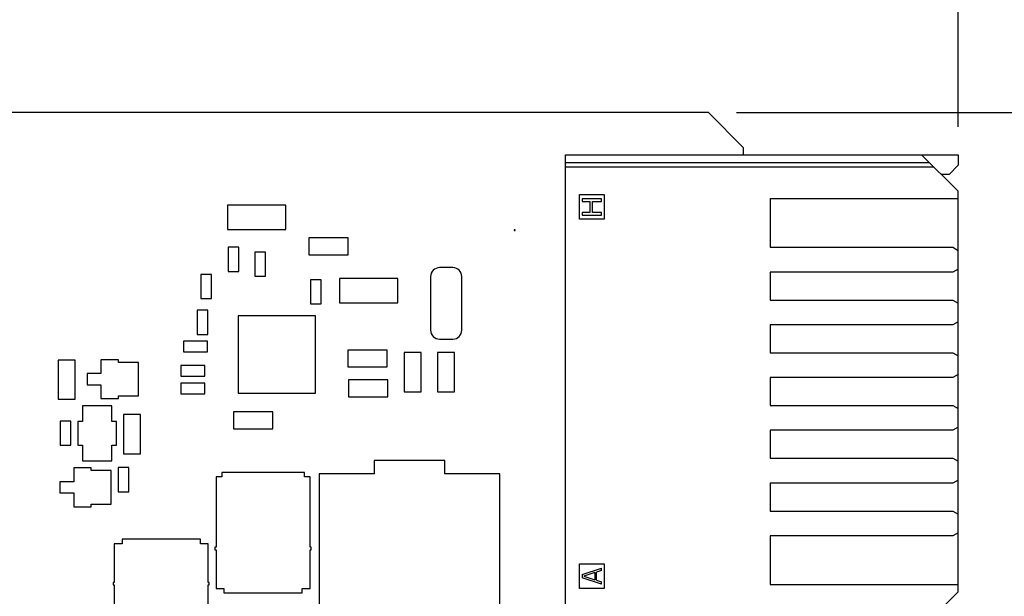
# Model space of a CAD drawing. Header units: inches. Extents: x 0 to 34, y 0 to 22.
# Tile 17 of 176: x 20.5 to 22.7, y 16 to 17.2. Entities that reach past the tile are written whole.
import ezdxf

# ---------------------------------------------------------------- set-up
doc = ezdxf.new("R2010")
doc.units = ezdxf.units.IN
doc.header["$LTSCALE"] = 1.87
doc.header["$MEASUREMENT"] = 0
doc.layers.get('0').update_dxf_attribs({"linetype": 'CONTINUOUS'})
for name, color, linetype in [('02___PRT_ALL_AXES', 7, 'CONTINUOUS'), ('DIMENSIONS', 7, 'CONTINUOUS'), ('ECAD_696810_01_43_0_50MM_THERM_', 7, 'CONTINUOUS'), ('ECAD_712441_01_16_R_2_0402_PKO_', 7, 'CONTINUOUS'), ('ECAD_712574_01_16_R_2_0402_PKO_', 7, 'CONTINUOUS'), ('ECAD_712608_01_16_R_2_0402_PKO_', 7, 'CONTINUOUS'), ('ECAD_713767_01_22_R_2_0603_PKO_', 7, 'CONTINUOUS'), ('ECAD_714108_01_16_R_2_0402_PKO_', 7, 'CONTINUOUS'), ('ECAD_714571_01_158_571_01_KEEP_', 7, 'CONTINUOUS'), ('ECAD_715990_01_29_C_2_0402_PKO_', 7, 'CONTINUOUS'), ('ECAD_716423_01_35_C_2_0603_PKO_', 7, 'CONTINUOUS'), ('ECAD_716633_01_22_C_2_0402_PKO_', 7, 'CONTINUOUS'), ('ECAD_730143_01_39_SOT323_REV1', 7, 'CONTINUOUS'), ('ECAD_730826_01_29_CR_2_MSS1P6', 7, 'CONTINUOUS'), ('ECAD_733245_01_43_SOT363_REV2', 7, 'CONTINUOUS'), ('ECAD_733639_01_43_SON_8_1_27MM_', 7, 'CONTINUOUS'), ('ECAD_C0603_SPARE_35_2_0603_PKO_', 7, 'CONTINUOUS'), ('ECAD_GLOBAL_FD_40_10_FD40', 7, 'CONTINUOUS'), ('ECAD_R1206_SPARE_35_R1206', 7, 'CONTINUOUS')]:
    doc.layers.add(name, color=color, linetype=linetype)
doc.styles.get("Standard").update_dxf_attribs({"font": 'txt', "width": 0.8})
doc.dimstyles.new('DIMSTYLE_1', dxfattribs={"dimtxt": 0.125, "dimasz": 0.18, "dimexe": 0.125, "dimexo": 0.0625, "dimgap": 0.03125, "dimtad": 0, "dimtih": 1, "dimtoh": 1, "dimdsep": 46, "dimtxsty": 'STANDARD', "dimblk": '_FILLED', "dimblk1": '_FILLED', "dimblk2": '_FILLED', "dimcen": 0.09, "dimadec": 0, "dimazin": 0, "dimtp": 0.001, "dimtm": 0.001, "dimtfac": 1, "dimtofl": 0, "dimtmove": 0, "dimatfit": 3, "dimldrblk": '_FILLED', "dimfxl": 1, "dimtolj": 1, "dimarcsym": 0})
doc.dimstyles.new('DIMSTYLE_4', dxfattribs={"dimtxt": 0.125, "dimasz": 0.18, "dimexe": 0.125, "dimexo": 0.0625, "dimgap": 0.0625, "dimtad": 0, "dimtih": 1, "dimtoh": 1, "dimdsep": 46, "dimtxsty": 'STANDARD', "dimblk": '_FILLED', "dimblk1": '_FILLED', "dimblk2": '_FILLED', "dimcen": 0.09, "dimadec": 0, "dimazin": 0, "dimtp": 0.001, "dimtm": 0.001, "dimtfac": 1, "dimtofl": 0, "dimtmove": 0, "dimatfit": 3, "dimldrblk": '_FILLED', "dimfxl": 1, "dimtolj": 1, "dimarcsym": 0})

# ---------------------------------------------------------------- blocks, each defined once
blk = doc.blocks.new('*D13')
at = {"layer": 'DIMENSIONS', "color": 2, "linetype": 'CONTINUOUS'}
blk.add_line((22.0648, 17.0394), (23.0067, 17.0394), dxfattribs=at)
at = {"layer": 'DIMENSIONS', "color": 2, "linetype": 'CONTINUOUS', "insert": (23.0692, 17.1019), "char_height": 0.125, "width": 1.425, "attachment_point": 1, "line_spacing_factor": 0.9}
blk.add_mtext('138.77{\\Ftxt.shx;\\W1.000000;\\H0.125000; }[5.463]', dxfattribs=at)
blk = doc.blocks.new('_FILLED')
at = {"color": 0, "linetype": 'BYBLOCK'}
blk.add_solid([(0, 0), (-1, 0.174), (-1, -0.174)], dxfattribs=at)
blk = doc.blocks.new('*D31')
at = {"layer": 'DIMENSIONS', "color": 2, "linetype": 'CONTINUOUS'}
blk.add_line((22.5614, 17.0076), (22.5614, 18.047), dxfattribs=at)
at = {"layer": 'DIMENSIONS', "color": 2, "linetype": 'CONTINUOUS', "insert": (22.4989, 18.1095), "char_height": 0.125, "width": 1.525, "attachment_point": 1, "rotation": 90, "line_spacing_factor": 0.9}
blk.add_mtext('288.63{\\Ftxt.shx;\\W1.000000;\\H0.125000; }[11.363]', dxfattribs=at)
blk = doc.blocks.new('*D53')
at = {"layer": 'DIMENSIONS', "color": 2, "linetype": 'CONTINUOUS'}
for p, q in [((9.3424, 11.5462), (9.3424, 20.4845)), ((22.5692, 19.6556), (22.5692, 20.4845)), ((9.3424, 20.3595), (15.0308, 20.3595)), ((22.5692, 20.3595), (16.8808, 20.3595))]:
    blk.add_line(p, q, dxfattribs=at)
at = {"layer": 'DIMENSIONS', "color": 2, "linetype": 'CONTINUOUS', "xscale": 0.18, "yscale": 0.18, "zscale": 0.18, "rotation": 180}
blk.add_blockref('_FILLED', (9.3424, 20.3595), dxfattribs=at)
at = {"layer": 'DIMENSIONS', "color": 2, "linetype": 'CONTINUOUS', "xscale": 0.18, "yscale": 0.18, "zscale": 0.18}
blk.add_blockref('_FILLED', (22.5692, 20.3595), dxfattribs=at)
at = {"layer": 'DIMENSIONS', "color": 2, "linetype": 'CONTINUOUS', "insert": (15.9558, 20.422), "char_height": 0.125, "width": 1.725, "attachment_point": 2, "line_spacing_factor": 0.9}
blk.add_mtext('(335.96{\\Ftxt.shx;\\W1.000000;\\H0.125000; }[13.227])', dxfattribs=at)

msp = doc.modelspace()

# ---------------------------------------------------------------- linework, layer by layer
at = {"color": 7, "linetype": 'CONTINUOUS'}
for p, q in [((21.6818, 16.9451), (22.5614, 16.9451)), ((21.6818, 15.8841), (21.6818, 16.9451)), ((22.4795, 16.9451), (22.5614, 16.8632)), ((22.5614, 16.9451), (22.5614, 16.9215)), ((21.6818, 16.9274), (22.4972, 16.9274)), ((21.6818, 16.9176), (22.507, 16.9176)), ((22.5614, 16.9215), (22.5417, 16.9018)), ((22.5228, 16.9018), (22.5417, 16.9018)), ((21.7133, 16.8556), (21.7684, 16.8556)), ((21.7133, 16.8004), (21.7133, 16.8556)), ((21.7684, 16.8556), (21.7684, 16.8004)), ((22.5614, 15.966), (22.5614, 16.8632)), ((21.7625, 16.846), (21.7192, 16.846)), ((21.7192, 16.846), (21.7192, 16.8406)), ((21.7192, 16.8406), (21.7367, 16.8406)), ((21.7367, 16.8406), (21.7367, 16.8154)), ((21.7423, 16.8406), (21.7625, 16.8406)), ((21.7423, 16.8154), (21.7423, 16.8406)), ((21.7625, 16.8406), (21.7625, 16.846)), ((22.1401, 16.8467), (22.5614, 16.8467)), ((22.1401, 16.8467), (22.1401, 16.7376)), ((21.7367, 16.8154), (21.7192, 16.8154)), ((21.7192, 16.8154), (21.7192, 16.8099)), ((21.7192, 16.8099), (21.7625, 16.8099)), ((21.7625, 16.8154), (21.7423, 16.8154)), ((21.7625, 16.8099), (21.7625, 16.8154)), ((21.7684, 16.8004), (21.7133, 16.8004)), ((22.1401, 16.7376), (22.5496, 16.7376)), ((22.5496, 16.7376), (22.5614, 16.7308)), ((22.5496, 16.6821), (22.1401, 16.6821)), ((22.1401, 16.6821), (22.1401, 16.6195)), ((22.5614, 16.6889), (22.5496, 16.6821)), ((22.1401, 16.6195), (22.5496, 16.6195)), ((22.5496, 16.6195), (22.5614, 16.6127)), ((22.5496, 16.564), (22.1401, 16.564)), ((22.1401, 16.564), (22.1401, 16.5014)), ((22.5614, 16.5708), (22.5496, 16.564)), ((22.1401, 16.5014), (22.5496, 16.5014)), ((22.5496, 16.5014), (22.5614, 16.4946)), ((22.5614, 16.4527), (22.5496, 16.4459)), ((22.5496, 16.4459), (22.1401, 16.4459)), ((22.1401, 16.4459), (22.1401, 16.3833)), ((22.1401, 16.3833), (22.5496, 16.3833)), ((22.5496, 16.3833), (22.5614, 16.3765)), ((22.5496, 16.3278), (22.1401, 16.3278)), ((22.1401, 16.3278), (22.1401, 16.2652)), ((22.5614, 16.3346), (22.5496, 16.3278)), ((22.1401, 16.2652), (22.5496, 16.2652)), ((22.5496, 16.2652), (22.5614, 16.2584)), ((22.5496, 16.2097), (22.1401, 16.2097)), ((22.1401, 16.2097), (22.1401, 16.1471)), ((22.5614, 16.2165), (22.5496, 16.2097)), ((22.1401, 16.1471), (22.5496, 16.1471)), ((22.5496, 16.1471), (22.5614, 16.1403)), ((22.5496, 16.0916), (22.1401, 16.0916)), ((22.1401, 16.0916), (22.1401, 15.9825)), ((22.5614, 16.0984), (22.5496, 16.0916)), ((21.7133, 16.0288), (21.7684, 16.0288)), ((21.7133, 15.9737), (21.7133, 16.0288)), ((21.7192, 16.0048), (21.7625, 16.0193)), ((21.7625, 16.0139), (21.7515, 16.0102)), ((21.7625, 16.0139), (21.7625, 16.0193)), ((21.7684, 16.0288), (21.7684, 15.9737)), ((21.7192, 16.0048), (21.7192, 15.9976)), ((21.7625, 15.9832), (21.7192, 15.9976)), ((21.7478, 16.0093), (21.7229, 16.0012)), ((21.7229, 16.0012), (21.7478, 15.9931)), ((21.7478, 16.0093), (21.7478, 15.9931)), ((21.7515, 15.9922), (21.7515, 16.0102)), ((21.7515, 15.9922), (21.7625, 15.9886)), ((21.7625, 15.9832), (21.7625, 15.9886)), ((21.7684, 15.9737), (21.7133, 15.9737)), ((22.1401, 15.9825), (22.5614, 15.9825)), ((22.5614, 15.966), (22.4795, 15.8841))]:
    msp.add_line(p, q, dxfattribs=at)
at = {"layer": '02___PRT_ALL_AXES', "color": 7, "linetype": 'CONTINUOUS'}
for p, q in [((22.0023, 17.0394), (10.9826, 17.0394)), ((22.081, 16.9607), (22.0023, 17.0394)), ((22.081, 16.9451), (22.081, 16.9607))]:
    msp.add_line(p, q, dxfattribs=at)
at = {"layer": 'ECAD_696810_01_43_0_50MM_THERM_', "color": 7, "linetype": 'CONTINUOUS'}
for p, q in [((21.1217, 16.5843), (20.9485, 16.5843)), ((20.9485, 16.5843), (20.9485, 16.4111)), ((21.1217, 16.4111), (21.1217, 16.5843)), ((20.9485, 16.4111), (21.1217, 16.4111))]:
    msp.add_line(p, q, dxfattribs=at)
at = {"layer": 'ECAD_712441_01_16_R_2_0402_PKO_', "color": 7, "linetype": 'CONTINUOUS'}
for p, q in [((20.8741, 16.4727), (20.8201, 16.4727)), ((20.8201, 16.4727), (20.8201, 16.4487)), ((20.8741, 16.4487), (20.8741, 16.4727)), ((20.8201, 16.4487), (20.8741, 16.4487))]:
    msp.add_line(p, q, dxfattribs=at)
at = {"layer": 'ECAD_712574_01_16_R_2_0402_PKO_', "color": 7, "linetype": 'CONTINUOUS'}
for p, q in [((21.1347, 16.6648), (21.1107, 16.6648)), ((21.1107, 16.6648), (21.1107, 16.6108)), ((21.1347, 16.6108), (21.1347, 16.6648)), ((21.1107, 16.6108), (21.1347, 16.6108)), ((20.704, 16.2442), (20.68, 16.2442)), ((20.68, 16.2442), (20.68, 16.1902)), ((20.704, 16.1902), (20.704, 16.2442)), ((20.68, 16.1902), (20.704, 16.1902))]:
    msp.add_line(p, q, dxfattribs=at)
at = {"layer": 'ECAD_712608_01_16_R_2_0402_PKO_', "color": 7, "linetype": 'CONTINUOUS'}
for p, q in [((20.9501, 16.7377), (20.9261, 16.7377)), ((20.9261, 16.7377), (20.9261, 16.6837)), ((20.9501, 16.6837), (20.9501, 16.7377)), ((20.9261, 16.6837), (20.9501, 16.6837))]:
    msp.add_line(p, q, dxfattribs=at)
at = {"layer": 'ECAD_713767_01_22_R_2_0603_PKO_', "color": 7, "linetype": 'CONTINUOUS'}
for p, q in [((21.2825, 16.5076), (21.1945, 16.5076)), ((21.1945, 16.5076), (21.1945, 16.4696)), ((21.2825, 16.4696), (21.2825, 16.5076)), ((21.1945, 16.4696), (21.2825, 16.4696)), ((21.2841, 16.4407), (21.1961, 16.4407)), ((21.1961, 16.4407), (21.1961, 16.4027)), ((21.2841, 16.4027), (21.2841, 16.4407)), ((21.1961, 16.4027), (21.2841, 16.4027)), ((21.0265, 16.3689), (20.9385, 16.3689)), ((20.9385, 16.3689), (20.9385, 16.3309)), ((21.0265, 16.3309), (21.0265, 16.3689)), ((20.9385, 16.3309), (21.0265, 16.3309))]:
    msp.add_line(p, q, dxfattribs=at)
at = {"layer": 'ECAD_714108_01_16_R_2_0402_PKO_', "color": 7, "linetype": 'CONTINUOUS'}
for p, q in [((21.0101, 16.7267), (20.9861, 16.7267)), ((20.9861, 16.7267), (20.9861, 16.6727)), ((21.0101, 16.6727), (21.0101, 16.7267)), ((20.9861, 16.6727), (21.0101, 16.6727)), ((20.8801, 16.5277), (20.8261, 16.5277)), ((20.8261, 16.5277), (20.8261, 16.5037)), ((20.8801, 16.5037), (20.8801, 16.5277)), ((20.8261, 16.5037), (20.8801, 16.5037))]:
    msp.add_line(p, q, dxfattribs=at)
at = {"layer": 'ECAD_714571_01_158_571_01_KEEP_', "color": 7, "linetype": 'CONTINUOUS'}
for p, q in [((21.4115, 16.26), (21.2535, 16.26)), ((21.2535, 16.26), (21.2535, 16.2305)), ((21.4115, 16.2305), (21.4115, 16.26)), ((21.2535, 16.2305), (21.13, 16.2305)), ((21.13, 16.2305), (21.13, 15.7775)), ((21.535, 16.2305), (21.4115, 16.2305)), ((21.535, 15.7775), (21.535, 16.2305))]:
    msp.add_line(p, q, dxfattribs=at)
at = {"layer": 'ECAD_715990_01_29_C_2_0402_PKO_', "color": 7, "linetype": 'CONTINUOUS'}
for p, q in [((20.8891, 16.6767), (20.8651, 16.6767)), ((20.8651, 16.6767), (20.8651, 16.6227)), ((20.8891, 16.6227), (20.8891, 16.6767)), ((20.8651, 16.6227), (20.8891, 16.6227)), ((20.8741, 16.4337), (20.8201, 16.4337)), ((20.8201, 16.4337), (20.8201, 16.4097)), ((20.8741, 16.4097), (20.8741, 16.4337)), ((20.8201, 16.4097), (20.8741, 16.4097)), ((20.574, 16.3482), (20.55, 16.3482)), ((20.55, 16.3482), (20.55, 16.2942)), ((20.574, 16.2942), (20.574, 16.3482)), ((20.55, 16.2942), (20.574, 16.2942))]:
    msp.add_line(p, q, dxfattribs=at)
at = {"layer": 'ECAD_716423_01_35_C_2_0603_PKO_', "color": 7, "linetype": 'CONTINUOUS'}
for p, q in [((21.1951, 16.7587), (21.1071, 16.7587)), ((21.1071, 16.7587), (21.1071, 16.7207)), ((21.1951, 16.7207), (21.1951, 16.7587)), ((21.1071, 16.7207), (21.1951, 16.7207)), ((21.3587, 16.5019), (21.3207, 16.5019)), ((21.3207, 16.5019), (21.3207, 16.4139)), ((21.3587, 16.4139), (21.3587, 16.5019)), ((20.584, 16.4852), (20.546, 16.4852)), ((20.546, 16.4852), (20.546, 16.3972)), ((20.584, 16.3972), (20.584, 16.4852)), ((21.3207, 16.4139), (21.3587, 16.4139)), ((20.546, 16.3972), (20.584, 16.3972)), ((20.73, 16.3632), (20.692, 16.3632)), ((20.692, 16.3632), (20.692, 16.2752)), ((20.73, 16.2752), (20.73, 16.3632)), ((20.692, 16.2752), (20.73, 16.2752))]:
    msp.add_line(p, q, dxfattribs=at)
at = {"layer": 'ECAD_716633_01_22_C_2_0402_PKO_', "color": 7, "linetype": 'CONTINUOUS'}
for p, q in [((20.8811, 16.5967), (20.8571, 16.5967)), ((20.8571, 16.5967), (20.8571, 16.5427)), ((20.8811, 16.5427), (20.8811, 16.5967)), ((20.8571, 16.5427), (20.8811, 16.5427))]:
    msp.add_line(p, q, dxfattribs=at)
at = {"layer": 'ECAD_730143_01_39_SOT323_REV1', "color": 7, "linetype": 'CONTINUOUS'}
for p, q in [((20.6805, 16.4857), (20.6415, 16.4857)), ((20.6415, 16.4857), (20.6415, 16.4547)), ((20.6805, 16.4797), (20.6805, 16.4857)), ((20.7255, 16.4797), (20.6805, 16.4797)), ((20.7255, 16.4047), (20.7255, 16.4797)), ((20.6415, 16.4547), (20.6105, 16.4547)), ((20.6105, 16.4547), (20.6105, 16.4297)), ((20.6105, 16.4297), (20.6415, 16.4297)), ((20.6415, 16.4297), (20.6415, 16.3987)), ((20.6415, 16.3987), (20.6805, 16.3987)), ((20.6805, 16.4047), (20.7255, 16.4047)), ((20.6805, 16.3987), (20.6805, 16.4047)), ((20.6195, 16.2437), (20.5805, 16.2437)), ((20.5805, 16.2437), (20.5805, 16.2127)), ((20.6195, 16.2377), (20.6195, 16.2437)), ((20.6645, 16.2377), (20.6195, 16.2377)), ((20.6645, 16.1627), (20.6645, 16.2377)), ((20.5805, 16.2127), (20.5495, 16.2127)), ((20.5495, 16.2127), (20.5495, 16.1877)), ((20.5495, 16.1877), (20.5805, 16.1877)), ((20.5805, 16.1877), (20.5805, 16.1567)), ((20.5805, 16.1567), (20.6195, 16.1567)), ((20.6195, 16.1627), (20.6645, 16.1627)), ((20.6195, 16.1567), (20.6195, 16.1627))]:
    msp.add_line(p, q, dxfattribs=at)
at = {"layer": 'ECAD_730826_01_29_CR_2_MSS1P6', "color": 7, "linetype": 'CONTINUOUS'}
for p, q in [((21.0556, 16.8322), (20.9246, 16.8322)), ((20.9246, 16.8322), (20.9246, 16.7772)), ((21.0556, 16.7772), (21.0556, 16.8322)), ((20.9246, 16.7772), (21.0556, 16.7772)), ((21.3065, 16.668), (21.1755, 16.668)), ((21.1755, 16.668), (21.1755, 16.613)), ((21.3065, 16.613), (21.3065, 16.668)), ((21.1755, 16.613), (21.3065, 16.613))]:
    msp.add_line(p, q, dxfattribs=at)
at = {"layer": 'ECAD_733245_01_43_SOT363_REV2', "color": 7, "linetype": 'CONTINUOUS'}
for p, q in [((20.6661, 16.3827), (20.5999, 16.3827)), ((20.5999, 16.3827), (20.5999, 16.3477)), ((20.6661, 16.3477), (20.6661, 16.3827)), ((20.5999, 16.3477), (20.5895, 16.3477)), ((20.5895, 16.3477), (20.5895, 16.2947)), ((20.6765, 16.3477), (20.6661, 16.3477)), ((20.6765, 16.2947), (20.6765, 16.3477)), ((20.5895, 16.2947), (20.5999, 16.2947)), ((20.5999, 16.2947), (20.5999, 16.2597)), ((20.6661, 16.2947), (20.6765, 16.2947)), ((20.6661, 16.2597), (20.6661, 16.2947)), ((20.5999, 16.2597), (20.6661, 16.2597))]:
    msp.add_line(p, q, dxfattribs=at)
at = {"layer": 'ECAD_733639_01_43_SON_8_1_27MM_', "color": 7, "linetype": 'CONTINUOUS'}
for p, q in [((21.0971, 16.2337), (20.912, 16.2337)), ((20.912, 16.2337), (20.912, 16.2239)), ((21.0971, 16.2239), (21.0971, 16.2337)), ((20.912, 16.2239), (20.8992, 16.2239)), ((20.8992, 16.2239), (20.8992, 16.0664)), ((21.1099, 16.2239), (21.0971, 16.2239)), ((21.1099, 16.0664), (21.1099, 16.2239)), ((20.8644, 16.0837), (20.6888, 16.0837)), ((20.6888, 16.0837), (20.6888, 16.0739)), ((20.8644, 16.0739), (20.8644, 16.0837)), ((20.6888, 16.0739), (20.6712, 16.0739)), ((20.6712, 16.0739), (20.6712, 15.9873)), ((20.8819, 16.0739), (20.8644, 16.0739)), ((20.8819, 15.9873), (20.8819, 16.0739)), ((20.8992, 16.0664), (20.8969, 16.0664)), ((20.8969, 16.0664), (20.8969, 16.0605)), ((20.8969, 16.0605), (20.8992, 16.0605)), ((20.8992, 16.0605), (20.8992, 15.9739)), ((21.1122, 16.0664), (21.1099, 16.0664)), ((21.1099, 16.0605), (21.1122, 16.0605)), ((21.1099, 15.9739), (21.1099, 16.0605)), ((21.1122, 16.0605), (21.1122, 16.0664)), ((20.6712, 15.9873), (20.6689, 15.9873)), ((20.6689, 15.9873), (20.6689, 15.9814)), ((20.6689, 15.9814), (20.6712, 15.9814)), ((20.6712, 15.9814), (20.6712, 15.8239)), ((20.8842, 15.9873), (20.8819, 15.9873)), ((20.8819, 15.9814), (20.8842, 15.9814)), ((20.8819, 15.8239), (20.8819, 15.9814)), ((20.8842, 15.9814), (20.8842, 15.9873)), ((20.8992, 15.9739), (20.9168, 15.9739)), ((20.9168, 15.9739), (20.9168, 15.964)), ((21.0924, 15.9739), (21.1099, 15.9739)), ((21.0924, 15.964), (21.0924, 15.9739)), ((20.9168, 15.964), (21.0924, 15.964))]:
    msp.add_line(p, q, dxfattribs=at)
at = {"layer": 'ECAD_C0603_SPARE_35_2_0603_PKO_', "color": 7, "linetype": 'CONTINUOUS'}
for p, q in [((21.4336, 16.5019), (21.3956, 16.5019)), ((21.3956, 16.5019), (21.3956, 16.4139)), ((21.4336, 16.4139), (21.4336, 16.5019)), ((21.3956, 16.4139), (21.4336, 16.4139))]:
    msp.add_line(p, q, dxfattribs=at)
at = {"layer": 'ECAD_GLOBAL_FD_40_10_FD40', "color": 7, "linetype": 'CONTINUOUS'}
for p, q in [((21.569, 16.777), (21.567, 16.777)), ((21.567, 16.777), (21.567, 16.775)), ((21.567, 16.775), (21.569, 16.775)), ((21.569, 16.775), (21.569, 16.777))]:
    msp.add_line(p, q, dxfattribs=at)
at = {"layer": 'ECAD_R1206_SPARE_35_R1206', "color": 7, "linetype": 'CONTINUOUS'}
for p, q in [((21.4298, 16.6921), (21.3998, 16.6921)), ((21.3798, 16.6721), (21.3798, 16.5521)), ((21.4498, 16.5521), (21.4498, 16.6721)), ((21.3998, 16.5321), (21.4298, 16.5321))]:
    msp.add_line(p, q, dxfattribs=at)
for centre, start, end in [((21.3998, 16.6721), 90, 180), ((21.4298, 16.6721), 0, 90), ((21.3998, 16.5521), 180, 270), ((21.4298, 16.5521), 270, 360)]:
    msp.add_arc(centre, 0.02, start, end, dxfattribs=at)

# ---------------------------------------------------------------- dimensions: what is measured, and where the dimension line sits
at = {"layer": 'DIMENSIONS', "color": 2, "linetype": 'CONTINUOUS'}
dim = msp.add_linear_dim(base=(22.5692, 20.3595), p1=(9.3424, 11.4837), p2=(22.5692, 19.5931), text='(<>)', dimstyle='DIMSTYLE_4', dxfattribs=at)
dim.commit()
dim.dimension.update_dxf_attribs({"geometry": '*D53', "text_midpoint": (15.9558, 20.3595), "dimtype": 160})
for feature_location, offset, dtype, origin, picture, middle in [((22.5614, 17.0076), (0, 1.0394), 1, (11.198, 16.9215), '*D31', (22.5614, 18.872)), ((22.0648, 17.0394), (0.9419, 0), 0, (10.9826, 11.576), '*D13', (23.7817, 17.0394))]:
    dim = msp.add_ordinate_dim(feature_location=feature_location, offset=offset, dtype=dtype, origin=origin, dimstyle='DIMSTYLE_1', dxfattribs=at)
    dim.commit()
    dim.dimension.update_dxf_attribs({"geometry": picture, "text_midpoint": middle})

doc.saveas('drawing.dxf')
